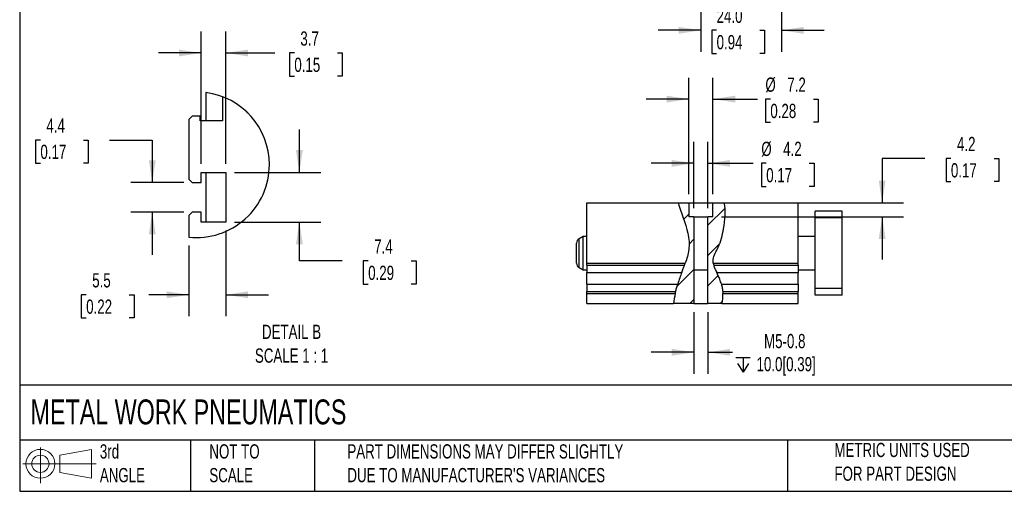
# Model space of a CAD drawing. Header units: millimetres. Extents: x 13 to 546, y 13 to 419.
# Tile 1 of 4: x 13 to 306, y 13 to 153. Entities that reach past the tile are written whole.
import ezdxf

# ---------------------------------------------------------------- set-up
doc = ezdxf.new("R2010")
doc.units = ezdxf.units.MM
doc.header["$LTSCALE"] = 2
doc.linetypes.add('SLD-Solid', pattern=[0])
doc.layers.add('DIMENSIONS', color=140, linetype='SLD-Solid', lineweight=25)
doc.layers.add('TEXT', color=140, linetype='SLD-Solid', lineweight=25)
doc.layers.add('HATCH', color=6, linetype='SLD-Solid')
doc.layers.add('SLD-DEFPOINTS', color=7, linetype='Continuous')
doc.styles.add('SLDTEXTSTYLE0', font='TXT', dxfattribs={"width": 0.7})
doc.dimstyles.new('SLDDIMSTYLE1', dxfattribs={"dimtxt": 4.316016, "dimasz": 6.604, "dimexe": 0, "dimexo": 0.0625, "dimgap": 1.079004, "dimtad": 0, "dimtih": 1, "dimtoh": 1, "dimrnd": 1e-09, "dimzin": 12, "dimdsep": 46, "dimtxsty": 'SLDTEXTSTYLE0', "dimsah": 1, "dimcen": 0.09, "dimadec": 0, "dimazin": 3, "dimtfac": 1, "dimtmove": 0, "dimatfit": 0, "dimfxl": 0, "dimfrac": 2, "dimtolj": 1, "dimtzin": 12, "dimarcsym": 0})
doc.dimstyles.new('SLDDIMSTYLE2', dxfattribs={"dimtxt": 4.316016, "dimasz": 6.604, "dimexe": 0, "dimexo": 0.0625, "dimgap": 1.079004, "dimtad": 0, "dimtih": 1, "dimtoh": 1, "dimrnd": 1e-09, "dimzin": 4, "dimdsep": 46, "dimtxsty": 'SLDTEXTSTYLE0', "dimsah": 1, "dimcen": 0.09, "dimadec": 0, "dimazin": 1, "dimtfac": 1, "dimtmove": 0, "dimatfit": 0, "dimfxl": 0, "dimfrac": 2, "dimtolj": 1, "dimtzin": 12, "dimarcsym": 0})
doc.dimstyles.new('SLDDIMSTYLE6', dxfattribs={"dimtxt": 4.316016, "dimasz": 6.604, "dimexe": 0, "dimexo": 0.0625, "dimgap": 1.079004, "dimtad": 0, "dimtih": 1, "dimtoh": 1, "dimlfac": 0.5, "dimrnd": 1e-09, "dimzin": 12, "dimdsep": 46, "dimtxsty": 'SLDTEXTSTYLE0', "dimsah": 1, "dimcen": 0.09, "dimadec": 0, "dimazin": 3, "dimtfac": 1, "dimtmove": 0, "dimatfit": 0, "dimfxl": 0, "dimfrac": 2, "dimtolj": 1, "dimtzin": 12, "dimarcsym": 0})

# ---------------------------------------------------------------- blocks, each defined once
blk = doc.blocks.new('Block11')
at = {"color": 7, "linetype": 'SLD-Solid', "lineweight": 18}
for p, q in [((5.18, 10.62), (5.18, 0)), ((10.96, 8.33), (20.35, 10.06)), ((20.35, 10.06), (20.35, 1.46)), ((10.96, 3.19), (10.96, 8.33)), ((0, 5.76), (21.75, 5.76)), ((10.96, 3.19), (20.35, 1.46))]:
    blk.add_line(p, q, dxfattribs=at)
for radius in [4.3, 2.57]:
    blk.add_circle((5.18, 5.76), radius, dxfattribs=at)
blk = doc.blocks.new('Block12')
at = {"layer": 'SLD-DEFPOINTS'}
blk.add_blockref('Block11', (0, 0), dxfattribs=at)
blk = doc.blocks.new('_D_8')
at = {"layer": 'DIMENSIONS'}
for p, q in [((215.47, 201.26), (215.47, 143.45)), ((239.47, 201.26), (239.47, 143.45)), ((215.47, 149.8), (202.77, 149.8)), ((220.14, 149.8), (218.7, 149.8)), ((218.7, 149.8), (218.7, 142.94)), ((232.97, 149.8), (234.42, 149.8)), ((234.42, 149.8), (234.42, 142.94)), ((239.47, 149.8), (252.17, 149.8)), ((218.7, 142.94), (220.14, 142.94)), ((234.42, 142.94), (232.97, 142.94))]:
    blk.add_line(p, q, dxfattribs=at)
for points in [[(215.47, 149.8), (208.86, 150.81), (208.86, 148.78)], [(239.47, 149.8), (246.07, 148.78), (246.07, 150.81)]]:
    blk.add_solid(points, dxfattribs=at)
at = {"layer": 'DIMENSIONS', "char_height": 4.233, "attachment_point": 1, "style": 'SLDTEXTSTYLE0'}
for s, insert in [('24.0', (220.14, 156.22)), ('0.94', (220.14, 148.39))]:
    blk.add_mtext(s, dxfattribs=dict(at, insert=insert))
blk = doc.blocks.new('_D_27')
at = {"layer": 'DIMENSIONS'}
for p, q in [((213.37, 96.87), (213.37, 116.59)), ((217.57, 96.87), (217.57, 116.59)), ((213.37, 110.24), (200.67, 110.24)), ((217.57, 110.24), (231.05, 110.24)), ((234.91, 110.24), (233.46, 110.24)), ((233.46, 110.24), (233.46, 103.38)), ((247.73, 110.24), (249.18, 110.24)), ((249.18, 110.24), (249.18, 103.38)), ((233.46, 103.38), (234.91, 103.38)), ((249.18, 103.38), (247.73, 103.38))]:
    blk.add_line(p, q, dxfattribs=at)
for points in [[(213.37, 110.24), (206.76, 111.25), (206.76, 109.22)], [(217.57, 110.24), (224.17, 109.22), (224.17, 111.25)]]:
    blk.add_solid(points, dxfattribs=at)
at = {"layer": 'DIMENSIONS', "char_height": 4.233, "attachment_point": 1, "style": 'SLDTEXTSTYLE0'}
for s, insert in [('%%c', (233.45, 116.66)), ('4.2', (239.96, 116.66)), ('0.17', (234.91, 108.83))]:
    blk.add_mtext(s, dxfattribs=dict(at, insert=insert))
blk = doc.blocks.new('_D_28')
at = {"layer": 'DIMENSIONS'}
for p, q in [((211.87, 101.07), (211.87, 135.69)), ((219.07, 101.07), (219.07, 135.69)), ((211.87, 129.34), (199.17, 129.34)), ((219.07, 129.34), (232.27, 129.34)), ((236.14, 129.34), (234.69, 129.34)), ((234.69, 129.34), (234.69, 122.48)), ((248.96, 129.34), (250.41, 129.34)), ((250.41, 129.34), (250.41, 122.48)), ((234.69, 122.48), (236.14, 122.48)), ((250.41, 122.48), (248.96, 122.48))]:
    blk.add_line(p, q, dxfattribs=at)
for points in [[(211.87, 129.34), (205.26, 130.36), (205.26, 128.32)], [(219.07, 129.34), (225.67, 128.32), (225.67, 130.36)]]:
    blk.add_solid(points, dxfattribs=at)
at = {"layer": 'DIMENSIONS', "char_height": 4.233, "attachment_point": 1, "style": 'SLDTEXTSTYLE0'}
for s, insert in [('%%c', (234.67, 135.76)), ('7.2', (241.19, 135.76)), ('0.28', (236.14, 127.94))]:
    blk.add_mtext(s, dxfattribs=dict(at, insert=insert))
blk = doc.blocks.new('_D_29')
at = {"layer": 'DIMENSIONS'}
for p, q in [((282.12, 111.68), (269.42, 111.68)), ((269.42, 111.68), (269.42, 98.53)), ((289.89, 111.68), (288.45, 111.68)), ((288.45, 111.68), (288.45, 104.82)), ((302.72, 111.68), (304.17, 111.68)), ((304.17, 111.68), (304.17, 104.82)), ((288.45, 104.82), (289.89, 104.82)), ((304.17, 104.82), (302.72, 104.82)), ((221.61, 98.53), (275.77, 98.53)), ((221.61, 94.33), (275.77, 94.33)), ((269.42, 94.33), (269.42, 81.63))]:
    blk.add_line(p, q, dxfattribs=at)
for points in [[(269.42, 98.53), (270.43, 105.13), (268.4, 105.13)], [(269.42, 94.33), (268.4, 87.72), (270.43, 87.72)]]:
    blk.add_solid(points, dxfattribs=at)
at = {"layer": 'DIMENSIONS', "char_height": 4.233, "attachment_point": 1, "style": 'SLDTEXTSTYLE0'}
for s, insert in [('4.2', (291.69, 118.11)), ('0.17', (289.89, 110.28))]:
    blk.add_mtext(s, dxfattribs=dict(at, insert=insert))
blk = doc.blocks.new('SW_SYMBOL_HOLE_DEPTH')
at = {"layer": 'DIMENSIONS', "color": 0}
for p, q in [((0, 1750), (1600, 1750)), ((200, 1110), (800, 150)), ((800, 1750), (800, 150)), ((1400, 1110), (800, 150))]:
    blk.add_line(p, q, dxfattribs=at)
blk = doc.blocks.new('_D_30')
at = {"layer": 'DIMENSIONS'}
for p, q in [((213.4, 65.99), (213.4, 47.68)), ((217.54, 65.99), (217.54, 47.68)), ((213.4, 54.03), (200.7, 54.03)), ((217.54, 54.03), (224.89, 54.03))]:
    blk.add_line(p, q, dxfattribs=at)
for points in [[(213.4, 54.03), (206.8, 55.05), (206.8, 53.02)], [(217.54, 54.03), (224.14, 53.02), (224.14, 55.05)]]:
    blk.add_solid(points, dxfattribs=at)
at = {"layer": 'DIMENSIONS', "xscale": 0.002688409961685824, "yscale": 0.002688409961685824, "zscale": 0.002688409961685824}
blk.add_blockref('SW_SYMBOL_HOLE_DEPTH', (225.85, 47.74), dxfattribs=at)
at = {"layer": 'DIMENSIONS', "char_height": 4.233, "attachment_point": 1, "style": 'SLDTEXTSTYLE0'}
for s, insert in [('M5-0.8', (234.26, 59.49)), ('10.0[0.39]', (232.03, 52.63))]:
    blk.add_mtext(s, dxfattribs=dict(at, insert=insert))
blk = doc.blocks.new('_D_35')
at = {"layer": 'DIMENSIONS'}
for p, q in [((18.86, 117.17), (17.41, 117.17)), ((17.41, 117.17), (17.41, 110.32)), ((31.68, 117.17), (33.13, 117.17)), ((33.13, 117.17), (33.13, 110.32)), ((39.46, 117.17), (52.16, 117.17)), ((52.16, 117.17), (52.16, 104.56)), ((17.41, 110.32), (18.86, 110.32)), ((33.13, 110.32), (31.68, 110.32)), ((61.55, 104.56), (45.81, 104.56)), ((61.55, 95.76), (45.81, 95.76)), ((52.16, 95.76), (52.16, 83.06))]:
    blk.add_line(p, q, dxfattribs=at)
for points in [[(52.16, 104.56), (53.18, 111.16), (51.15, 111.16)], [(52.16, 95.76), (51.15, 89.15), (53.18, 89.15)]]:
    blk.add_solid(points, dxfattribs=at)
at = {"layer": 'DIMENSIONS', "char_height": 4.233, "attachment_point": 1, "style": 'SLDTEXTSTYLE0'}
for s, insert in [('4.4', (20.65, 123.6)), ('0.17', (18.86, 115.77))]:
    blk.add_mtext(s, dxfattribs=dict(at, insert=insert))
blk = doc.blocks.new('_D_36')
at = {"layer": 'DIMENSIONS'}
for p, q in [((95.95, 107.56), (95.95, 120.26)), ((76.63, 107.56), (102.3, 107.56)), ((76.63, 92.76), (102.3, 92.76)), ((95.95, 81.2), (95.95, 92.76)), ((108.65, 81.2), (95.95, 81.2)), ((116.43, 81.2), (114.98, 81.2)), ((114.98, 81.2), (114.98, 74.34)), ((129.25, 81.2), (130.7, 81.2)), ((130.7, 81.2), (130.7, 74.34)), ((114.98, 74.34), (116.43, 74.34)), ((130.7, 74.34), (129.25, 74.34))]:
    blk.add_line(p, q, dxfattribs=at)
for points in [[(95.95, 107.56), (96.96, 114.16), (94.93, 114.16)], [(95.95, 92.76), (94.93, 86.15), (96.96, 86.15)]]:
    blk.add_solid(points, dxfattribs=at)
at = {"layer": 'DIMENSIONS', "char_height": 4.233, "attachment_point": 1, "style": 'SLDTEXTSTYLE0'}
for s, insert in [('7.4', (118.22, 87.62)), ('0.29', (116.43, 79.79))]:
    blk.add_mtext(s, dxfattribs=dict(at, insert=insert))
blk = doc.blocks.new('_D_37')
at = {"layer": 'DIMENSIONS'}
for p, q in [((74.09, 90.22), (74.09, 64.79)), ((63.09, 85.77), (63.09, 64.79)), ((32.49, 71.14), (31.04, 71.14)), ((31.04, 71.14), (31.04, 64.28)), ((45.32, 71.14), (46.77, 71.14)), ((46.77, 71.14), (46.77, 64.28)), ((63.09, 71.14), (51.17, 71.14)), ((74.09, 71.14), (86.79, 71.14)), ((31.04, 64.28), (32.49, 64.28)), ((46.77, 64.28), (45.32, 64.28))]:
    blk.add_line(p, q, dxfattribs=at)
for points in [[(63.09, 71.14), (56.48, 72.16), (56.48, 70.13)], [(74.09, 71.14), (80.69, 70.13), (80.69, 72.16)]]:
    blk.add_solid(points, dxfattribs=at)
at = {"layer": 'DIMENSIONS', "char_height": 4.233, "attachment_point": 1, "style": 'SLDTEXTSTYLE0'}
for s, insert in [('5.5', (34.29, 77.56)), ('0.22', (32.49, 69.74))]:
    blk.add_mtext(s, dxfattribs=dict(at, insert=insert))
blk = doc.blocks.new('_D_38')
at = {"layer": 'DIMENSIONS'}
for p, q in [((66.69, 110.1), (66.69, 149.41)), ((74.09, 110.1), (74.09, 149.41)), ((66.69, 143.06), (53.99, 143.06)), ((74.09, 143.06), (88.6, 143.06)), ((94.45, 143.06), (93, 143.06)), ((93, 143.06), (93, 136.2)), ((107.27, 143.06), (108.72, 143.06)), ((108.72, 143.06), (108.72, 136.2)), ((93, 136.2), (94.45, 136.2)), ((108.72, 136.2), (107.27, 136.2))]:
    blk.add_line(p, q, dxfattribs=at)
for points in [[(66.69, 143.06), (60.08, 144.08), (60.08, 142.04)], [(74.09, 143.06), (80.69, 142.04), (80.69, 144.08)]]:
    blk.add_solid(points, dxfattribs=at)
at = {"layer": 'DIMENSIONS', "char_height": 4.233, "attachment_point": 1, "style": 'SLDTEXTSTYLE0'}
for s, insert in [('3.7', (96.24, 149.48)), ('0.15', (94.45, 141.66))]:
    blk.add_mtext(s, dxfattribs=dict(at, insert=insert))

msp = doc.modelspace()

# ---------------------------------------------------------------- hatches: boundary and pattern name
at = {"layer": 'HATCH'}
h = msp.add_hatch(dxfattribs=at)
h.set_pattern_fill('ANSI31', color=256, scale=2, style=0)
edge = h.paths.add_edge_path(flags=0)
edge.add_spline(control_points=[(208.698, 98.525), (209.403, 95.752), (211.843, 90.337), (212.173, 83.245), (209.401, 77.541), (207.581, 71.041), (207.305, 68.525)], knot_values=[0.0587391, 0.0587391, 0.0587391, 0.0587391, 0.1370016, 0.1848157, 0.2706543, 0.3349299, 0.3349299, 0.3349299, 0.3349299], weights=[1, 1, 1, 1, 1, 1, 1], degree=3, periodic=0)
edge.add_line((207.305, 68.525), (213.402, 68.525))
edge.add_line((213.402, 68.525), (213.402, 78.525))
edge.add_line((213.402, 78.525), (213.369, 78.525))
edge.add_line((213.369, 78.525), (213.369, 94.325))
edge.add_line((213.369, 94.325), (211.869, 94.325))
edge.add_line((211.869, 94.325), (211.869, 98.525))
edge.add_line((211.869, 98.525), (208.698, 98.525))
h = msp.add_hatch(dxfattribs=at)
h.set_pattern_fill('ANSI31', color=256, scale=2, style=0)
edge = h.paths.add_edge_path(flags=0)
edge.add_line((219.069, 98.525), (219.069, 94.325))
edge.add_line((219.069, 94.325), (217.569, 94.325))
edge.add_line((217.569, 94.325), (217.569, 78.525))
edge.add_line((217.569, 78.525), (217.536, 78.525))
edge.add_line((217.536, 78.525), (217.536, 68.525))
edge.add_line((217.536, 68.525), (221.737, 68.525))
edge.add_spline(control_points=[(221.737, 68.525), (222.266, 70.869), (221.753, 75.806), (218.007, 80.97), (221.232, 85.814), (222.33, 91.144), (223.06, 96.141), (222.358, 98.525)], knot_values=[0.5606671, 0.5606671, 0.5606671, 0.5606671, 0.627548, 0.6879301, 0.7264344, 0.7817015, 0.8545567, 0.8545567, 0.8545567, 0.8545567], weights=[1, 1, 1, 1, 1, 1, 1, 1], degree=3, periodic=0)
edge.add_line((222.358, 98.525), (219.069, 98.525))

# ---------------------------------------------------------------- linework, layer by layer
for p, q in [((68.088, 131.3), (68.088, 122.858)), ((73.088, 130.053), (73.088, 122.858)), ((64.088, 124.298), (63.088, 123.298)), ((63.088, 123.298), (63.088, 105.558)), ((66.388, 124.298), (64.088, 124.298)), ((66.388, 122.858), (66.388, 124.298)), ((73.088, 122.858), (66.388, 122.858)), ((63.088, 105.558), (64.088, 104.558)), ((66.688, 107.558), (74.088, 107.558)), ((66.688, 104.558), (66.688, 107.558)), ((68.088, 107.558), (68.088, 92.758)), ((74.088, 107.558), (74.088, 92.758)), ((64.088, 104.558), (66.688, 104.558)), ((181.469, 98.525), (208.698, 98.525)), ((181.469, 80.525), (181.469, 98.525)), ((208.698, 98.525), (211.869, 98.525)), ((211.869, 98.525), (211.869, 94.325)), ((211.869, 98.525), (219.069, 98.525)), ((219.069, 94.325), (219.069, 98.525)), ((219.069, 98.525), (222.358, 98.525)), ((222.358, 98.525), (244.469, 98.525)), ((244.469, 80.525), (244.469, 98.525)), ((64.088, 95.758), (63.088, 94.758)), ((63.088, 94.758), (63.088, 88.313)), ((66.688, 95.758), (64.088, 95.758)), ((66.688, 92.758), (66.688, 95.758)), ((213.369, 94.325), (211.869, 94.325)), ((213.369, 94.325), (213.369, 78.525)), ((213.369, 94.325), (217.569, 94.325)), ((217.569, 78.525), (217.569, 94.325)), ((219.069, 94.325), (217.569, 94.325)), ((257.469, 96.025), (249.469, 96.025)), ((249.469, 94.025), (249.469, 96.025)), ((257.469, 94.025), (249.469, 94.025)), ((249.469, 73.025), (249.469, 94.025)), ((257.469, 94.025), (257.469, 96.025)), ((257.469, 73.025), (257.469, 94.025)), ((74.088, 92.758), (66.688, 92.758)), ((180.469, 88.525), (179.219, 87.804)), ((181.469, 88.525), (180.469, 88.525)), ((180.469, 78.525), (180.469, 88.525)), ((249.469, 88.525), (244.469, 88.525)), ((178.469, 80.546), (178.469, 86.504)), ((179.219, 79.247), (179.219, 87.804)), ((179.219, 79.247), (180.469, 78.525)), ((181.469, 80.525), (210.789, 80.525)), ((181.469, 79.904), (181.469, 80.525)), ((181.469, 79.904), (210.563, 79.904)), ((181.469, 79.904), (181.469, 77.783)), ((219.149, 80.525), (244.469, 80.525)), ((219.291, 79.904), (244.469, 79.904)), ((244.469, 79.904), (244.469, 80.525)), ((244.469, 79.904), (244.469, 77.783)), ((180.469, 78.525), (181.469, 78.525)), ((181.469, 77.783), (209.763, 77.783)), ((181.469, 74.268), (181.469, 77.783)), ((213.402, 78.525), (213.369, 78.525)), ((213.402, 78.525), (213.402, 68.525)), ((213.402, 78.525), (217.536, 78.525)), ((217.536, 68.525), (217.536, 78.525)), ((217.569, 78.525), (217.536, 78.525)), ((220.164, 77.783), (244.469, 77.783)), ((244.469, 78.525), (249.469, 78.525)), ((244.469, 74.268), (244.469, 77.783)), ((181.469, 74.268), (208.558, 74.268)), ((181.469, 74.268), (181.469, 72.147)), ((221.574, 74.268), (244.469, 74.268)), ((244.469, 74.268), (244.469, 72.147)), ((181.469, 72.147), (207.972, 72.147)), ((181.469, 71.525), (181.469, 72.147)), ((181.469, 71.525), (207.825, 71.525)), ((181.469, 68.525), (181.469, 71.525)), ((221.952, 72.147), (244.469, 72.147)), ((221.994, 71.525), (244.469, 71.525)), ((244.469, 71.525), (244.469, 72.147)), ((244.469, 68.525), (244.469, 71.525)), ((257.469, 73.025), (249.469, 73.025)), ((249.469, 71.025), (249.469, 73.025)), ((257.469, 71.025), (249.469, 71.025)), ((257.469, 71.025), (257.469, 73.025)), ((181.469, 68.525), (207.305, 68.525)), ((213.402, 68.525), (207.305, 68.525)), ((213.402, 68.525), (217.536, 68.525)), ((221.737, 68.525), (217.536, 68.525)), ((221.737, 68.525), (244.469, 68.525))]:
    msp.add_line(p, q)
at = {"flags": 128}
msp.add_lwpolyline([(80.14, 125.661), (80.216, 125.576), (80.642, 125.179)], dxfattribs=at)
for centre, start, end in [((179.969, 86.504), 120, 180), ((179.969, 80.546), 180, 240)]:
    msp.add_arc(centre, 1.5, start, end)
for points, knots in [([(208.698, 98.525), (209.403, 95.752), (211.843, 90.337), (212.107, 84.664), (211.279, 81.9), (210.789, 80.525)], [0.05873907, 0.05873907, 0.05873907, 0.05873907, 0.1370016, 0.1848157, 0.22824359, 0.22824359, 0.22824359, 0.22824359]), ([(219.149, 80.525), (219.085, 80.905), (219.017, 82.487), (221.232, 85.814), (222.33, 91.144), (223.06, 96.141), (222.358, 98.525)], [0.6758448, 0.6758448, 0.6758448, 0.6758448, 0.68793012, 0.72643442, 0.78170151, 0.85455675, 0.85455675, 0.85455675, 0.85455675]), ([(209.763, 77.783), (209.836, 77.979), (209.909, 78.171), (210.053, 78.551), (210.125, 78.739), (210.263, 79.103), (210.328, 79.276), (210.452, 79.604), (210.51, 79.761), (210.563, 79.904)], [0, 0, 0, 0, 0.25, 0.25, 0.5, 0.5, 0.75, 0.75, 1, 1, 1, 1]), ([(219.291, 79.904), (219.333, 79.757), (219.384, 79.599), (219.504, 79.266), (219.574, 79.087), (219.726, 78.725), (219.808, 78.54), (219.981, 78.164), (220.072, 77.973), (220.164, 77.783)], [0, 0, 0, 0, 0.25, 0.25, 0.5, 0.5, 0.75, 0.75, 1, 1, 1, 1]), ([(209.763, 77.783), (209.573, 77.276), (209.16, 76.153), (208.76, 74.934), (208.558, 74.268)], [0.256000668, 0.256000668, 0.256000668, 0.256000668, 0.270654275, 0.287467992, 0.287467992, 0.287467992, 0.287467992]), ([(221.574, 74.268), (221.438, 74.784), (221.041, 75.995), (220.474, 77.136), (220.164, 77.783)], [0.613265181, 0.613265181, 0.613265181, 0.613265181, 0.627548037, 0.64724492, 0.64724492, 0.64724492, 0.64724492]), ([(207.972, 72.147), (208.007, 72.289), (208.046, 72.442), (208.131, 72.77), (208.178, 72.946), (208.278, 73.309), (208.33, 73.495), (208.441, 73.877), (208.499, 74.073), (208.558, 74.268)], [0, 0, 0, 0, 0.25, 0.25, 0.5, 0.5, 0.75, 0.75, 1, 1, 1, 1]), ([(221.574, 74.268), (221.626, 74.074), (221.672, 73.881), (221.754, 73.501), (221.791, 73.311), (221.853, 72.947), (221.879, 72.774), (221.921, 72.444), (221.938, 72.288), (221.952, 72.147)], [0, 0, 0, 0, 0.25, 0.25, 0.5, 0.5, 0.75, 0.75, 1, 1, 1, 1])]:
    msp.add_open_spline(points, degree=3, knots=knots)
for points in [[(210.563, 79.904), (210.64, 80.111), (210.715, 80.318), (210.789, 80.525)], [(219.149, 80.525), (219.183, 80.317), (219.232, 80.11), (219.291, 79.904)], [(207.825, 71.525), (207.594, 70.511), (207.412, 69.498), (207.305, 68.525)], [(207.825, 71.525), (207.872, 71.733), (207.921, 71.94), (207.972, 72.147)], [(221.737, 68.525), (221.956, 69.495), (222.038, 70.507), (221.994, 71.525)], [(221.952, 72.147), (221.971, 71.94), (221.985, 71.732), (221.994, 71.525)]]:
    msp.add_open_spline(points, degree=3)
at = {"layer": 'SLD-DEFPOINTS'}
for start, end in [(0, 82.8337), (263.89726, 0)]:
    msp.add_arc((65.389, 109.829), 21.639, start, end, dxfattribs=at)
at = {"layer": 'TEXT'}
for p, q in [((12.7, 419.1), (12.7, 12.7)), ((546.1, 44.252), (12.7, 44.252)), ((546.1, 27.94), (12.7, 27.94)), ((63.5, 27.94), (63.5, 12.7)), ((100.423, 27.94), (100.423, 12.7)), ((241.293, 27.94), (241.293, 12.7)), ((12.7, 12.7), (546.1, 12.7))]:
    msp.add_line(p, q, dxfattribs=at)

# ---------------------------------------------------------------- block references
at = {"layer": 'SLD-DEFPOINTS'}
msp.add_blockref('Block12', (13.676, 15.108), dxfattribs=at)

# ---------------------------------------------------------------- texts
at = {"layer": 'TEXT', "style": 'SLDTEXTSTYLE0'}
for s, insert, char_height, attachment_point in [('DETAIL B^JSCALE 1 : 1', (93.621, 62.23), 4.23333, 2), ('METAL WORK PNEUMATICS', (15.931, 40.013), 7.40833, 1), ('3rd^JANGLE', (36.564, 26.675), 4.2333, 1), ('NOT TO^JSCALE', (69.15, 26.675), 4.23333, 1), ("PART DIMENSIONS MAY DIFFER SLIGHTLY ^JDUE TO MANUFACTURER'S VARIANCES", (110.239, 26.682), 4.23333, 1), ('METRIC UNITS USED ^JFOR PART DESIGN', (255.209, 27.112), 4.23333, 1)]:
    msp.add_mtext(s, dxfattribs=dict(at, insert=insert, char_height=char_height, attachment_point=attachment_point))

# ---------------------------------------------------------------- dimensions: what is measured, and where the dimension line sits
at = {"layer": 'DIMENSIONS'}
for base, p1, p2, dimstyle, picture, middle in [((239.469, 149.797), (215.469, 203.797), (239.469, 203.797), 'SLDDIMSTYLE2', '_D_8', (226.557, 149.797)), ((74.088, 143.059), (66.688, 107.558), (74.088, 107.558), 'SLDDIMSTYLE6', '_D_38', (100.861, 143.059)), ((63.088, 71.142), (74.088, 92.758), (63.088, 88.313), 'SLDDIMSTYLE6', '_D_37', (38.905, 71.142))]:
    dim = msp.add_linear_dim(base=base, p1=p1, p2=p2, dimstyle=dimstyle, dxfattribs=at)
    dim.commit()
    dim.dimension.update_dxf_attribs({"geometry": picture, "text_midpoint": middle, "dimtype": 160})
for base, p1, p2, text, picture, middle in [((211.869, 129.339), (219.069, 98.525), (211.869, 98.525), '%%c<>', '_D_28', (242.548, 129.339)), ((217.569, 110.237), (213.369, 94.325), (217.569, 94.325), '%%c<>', '_D_27', (241.322, 110.237)), ((217.536, 54.032), (213.402, 68.525), (217.536, 68.525), 'M5-0.8\\P{\\fGDT;x}10.0[0.39]', '_D_30', (244.33, 54.032))]:
    dim = msp.add_linear_dim(base=base, p1=p1, p2=p2, text=text, dimstyle='SLDDIMSTYLE1', dxfattribs=at)
    dim.commit()
    dim.dimension.update_dxf_attribs({"geometry": picture, "text_midpoint": middle, "dimtype": 160})
for base, p1, p2, dimstyle, picture, middle in [((52.163, 95.758), (64.088, 104.558), (64.088, 95.758), 'SLDDIMSTYLE6', '_D_35', (52.163, 117.175)), ((95.948, 92.758), (74.088, 107.558), (74.088, 92.758), 'SLDDIMSTYLE6', '_D_36', (95.948, 81.195)), ((269.415, 98.525), (219.069, 94.325), (219.069, 98.525), 'SLDDIMSTYLE1', '_D_29', (269.415, 111.684))]:
    dim = msp.add_linear_dim(base=base, p1=p1, p2=p2, angle=90, dimstyle=dimstyle, dxfattribs=at)
    dim.commit()
    dim.dimension.update_dxf_attribs({"geometry": picture, "text_midpoint": middle, "dimtype": 160})

doc.saveas('drawing.dxf')
